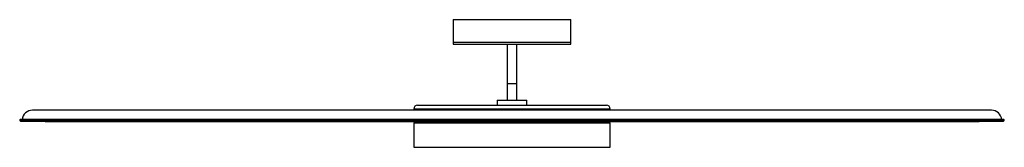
# Paper-space layout '_Inferior' of a CAD drawing. Header units: millimetres. Extents: x -338 to 664, y 1002 to 1132.
import ezdxf

# ---------------------------------------------------------------- set-up
doc = ezdxf.new("R2010")
doc.units = ezdxf.units.MM

psp = doc.layouts.new('_Inferior')

# ---------------------------------------------------------------- linework, layer by layer
at = {"color": 7, "linetype": 'Continuous', "lineweight": 25}
for p, q in [((103.3, 1132.1), (103.3, 1107.1)), ((103.3, 1132.1), (223.3, 1132.1)), ((223.3, 1107.1), (223.3, 1132.1)), ((103.3, 1109.1), (223.3, 1109.1)), ((103.3, 1107.1), (223.3, 1107.1)), ((158.3, 1107.1), (158.3, 1050.1)), ((168.3, 1050.1), (168.3, 1107.1)), ((158.3, 1067.1), (168.3, 1067.1)), ((67.3, 1045.1), (259.3, 1045.1)), ((148.3, 1050.1), (148.3, 1045.1)), ((148.3, 1050.1), (178.3, 1050.1)), ((178.3, 1045.1), (178.3, 1050.1)), ((651.1, 1039.9), (-324.6, 1039.9)), ((63.3, 1041.1), (63.3, 1039.9)), ((263.3, 1041.1), (63.3, 1041.1)), ((263.3, 1039.9), (263.3, 1041.1)), ((-337.5, 1029.5), (664.1, 1029.5)), ((663.7, 1030.3), (-337.1, 1030.3)), ((-335.9, 1028.6), (662.5, 1028.6)), ((-311.1, 1028.5), (637.7, 1028.5)), ((63.3, 1027.1), (63.3, 1002.1)), ((63.3, 1027.1), (263.3, 1027.1)), ((158.3, 1028.2), (158.3, 1028.1)), ((158.3, 1027.5), (158.3, 1027.1)), ((158.7, 1027.8), (158.7, 1027.7)), ((168.2, 1027.8), (168, 1027.8)), ((168.3, 1027.7), (168.2, 1027.7)), ((168.3, 1028.4), (168.3, 1028.5)), ((168.3, 1027.7), (168.3, 1027.8)), ((168.3, 1027.1), (168.3, 1027.7)), ((263.3, 1002.1), (263.3, 1027.1)), ((63.3, 1002.1), (263.3, 1002.1))]:
    psp.add_line(p, q, dxfattribs=at)
for centre, radius, start, end in [((67.3, 1041.1), 4, 90, 180), ((259.3, 1041.1), 4, 0, 90), ((-324.6, 1029.4), 10.5, 90, 175.0082), ((651.1, 1029.4), 10.5, 4.9918, 90), ((-337.1, 1029.8), 0.5, 90, 213.1319), ((-335.9, 1030.6), 2, 213.1319, 270), ((-311.1, 1037.5), 9, 260.2359, 270), ((637.7, 1037.5), 9, 270, 279.7641), ((662.5, 1030.6), 2, 270, 326.8681), ((663.7, 1029.8), 0.5, 326.8681, 90)]:
    psp.add_arc(centre, radius, start, end, dxfattribs=at)
for points, knots in [([(158.7, 1028.4), (158.6, 1028.3), (158.5, 1028.3), (158.4, 1028.2), (158.3, 1028.2)], [0, 0, 0, 0, 0.499903, 1, 1, 1, 1]), ([(158.3, 1028.1), (158.4, 1028), (158.5, 1028), (158.6, 1027.9), (158.7, 1027.8)], [0, 0, 0, 0, 0.500011, 1, 1, 1, 1]), ([(158.7, 1027.7), (158.6, 1027.6), (158.5, 1027.6), (158.4, 1027.5), (158.3, 1027.5)], [0, 0, 0, 0, 0.49999, 1, 1, 1, 1]), ([(158.4, 1028.2), (158.4, 1028.2), (158.4, 1028.2), (159.2, 1028.2), (160.6, 1028.3), (162.5, 1028.3), (164.5, 1028.4), (166.3, 1028.4), (167.7, 1028.4), (168.3, 1028.5), (168.2, 1028.5), (168.2, 1028.5)], [0, 0, 0, 0, 0.0775712, 0.2031843, 0.3239408, 0.44801, 0.5728697, 0.6990336, 0.83034, 0.9584745, 1, 1, 1, 1]), ([(158.4, 1028.1), (158.4, 1028.1), (158.3, 1028.1), (159.2, 1028.1), (160.6, 1028.2), (162.5, 1028.2), (164.5, 1028.3), (166.3, 1028.3), (167.7, 1028.4), (168.3, 1028.4), (168.2, 1028.4), (168.2, 1028.4)], [0, 0, 0, 0, 0.086535, 0.210927, 0.33051, 0.453374, 0.57702, 0.701958, 0.831989, 0.958878, 1, 1, 1, 1]), ([(158.4, 1027.5), (158.4, 1027.5), (158.4, 1027.5), (159.2, 1027.5), (160.6, 1027.6), (162.5, 1027.6), (164.5, 1027.7), (166.3, 1027.7), (167.7, 1027.7), (168.3, 1027.8), (168.2, 1027.8), (168.2, 1027.8)], [0, 0, 0, 0, 0.0775712, 0.2031843, 0.3239408, 0.44801, 0.5728697, 0.6990336, 0.83034, 0.9584745, 1, 1, 1, 1]), ([(158.7, 1027.8), (158.7, 1027.9), (158.7, 1027.9), (159.5, 1027.9), (160.8, 1028), (162.5, 1028), (164.4, 1028), (166.1, 1028.1), (167.4, 1028.1), (168, 1028.2), (167.9, 1028.2), (167.8, 1028.2)], [0, 0, 0, 0, 0.084479, 0.204293, 0.319473, 0.437814, 0.556909, 0.677247, 0.802491, 0.92471, 1, 1, 1, 1]), ([(158.8, 1027.7), (158.8, 1027.7), (158.8, 1027.7), (159.5, 1027.7), (160.8, 1027.8), (162.5, 1027.8), (164.4, 1027.9), (166.1, 1027.9), (167.4, 1028), (168, 1028), (167.9, 1028), (167.8, 1028)], [0, 0, 0, 0, 0.061962, 0.184717, 0.302725, 0.42397, 0.545989, 0.669281, 0.7976, 0.922818, 1, 1, 1, 1]), ([(168, 1027.8), (168, 1027.9), (167.8, 1027.9), (167.7, 1028), (167.7, 1028.1)], [0, 0, 0, 0, 0.500054, 1, 1, 1, 1]), ([(167.9, 1028), (167.9, 1028.1), (167.9, 1028.1), (167.9, 1028.2), (167.9, 1028.2)], [0, 0, 0, 0, 0.5001159, 1, 1, 1, 1])]:
    psp.add_open_spline(points, degree=3, knots=knots, dxfattribs=at)

doc.saveas('drawing.dxf')
